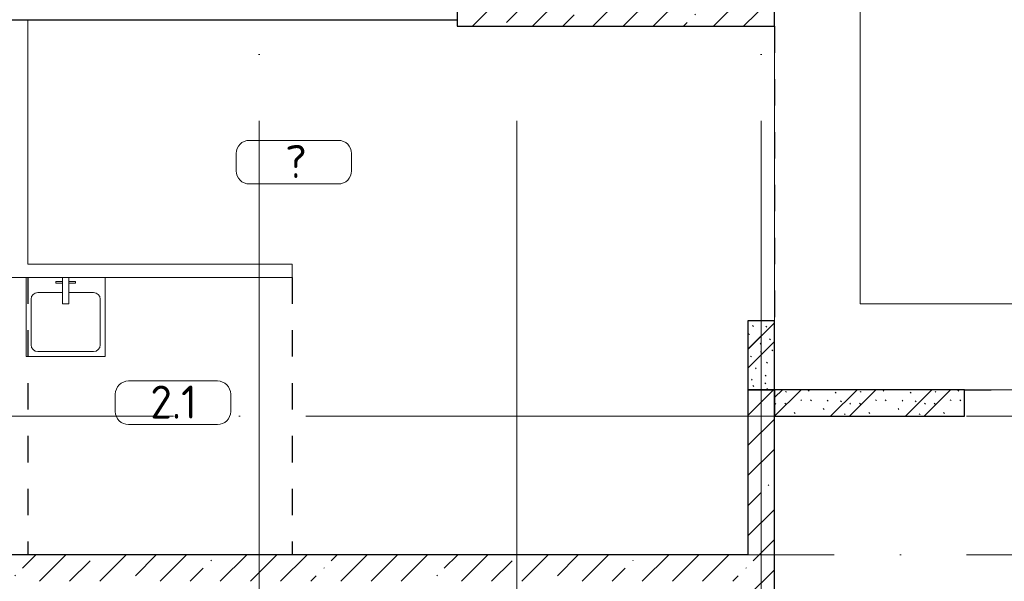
# Model space of a CAD drawing. Header units: millimetres. Extents: x -19737 to 100106, y -4436 to 96517.
# Tile 11 of 59: x -476 to 6975, y 42100 to 46350. Entities that reach past the tile are written whole.
import ezdxf

# ---------------------------------------------------------------- set-up
doc = ezdxf.new("R2010")
doc.units = ezdxf.units.MM
for name, pattern in [('3_ Штрих_ 1 х 1 мм', [400, 200, -200]), ('ADSK_Линия сетки', [5000, 4000, -500, 0, -500]), ('ADSK_Штриховая_ш3 п1_5', [900, 600, -300])]:
    doc.linetypes.add(name, pattern=pattern)
for name, color, linetype, lineweight in [('A-AREA-____-IDEN', 7, 'Continuous', 9), ('A-FLOR-____-OTLN', 7, 'Continuous', 18), ('A-WALL-____-MCUT', 7, 'Continuous', 40), ('A-WALL-____-PATT', 7, 'Continuous', 40), ('I-WALL-____-MCUT', 7, 'Continuous', 40), ('I-WALL-____-OTLN', 7, 'Continuous', 18), ('P-SANR-FIXT-OTLN', 7, 'Continuous', 18), ('S-COLS-____-MCUT', 7, 'Continuous', 40), ('S-COLS-____-OTLN', 7, 'Continuous', 18), ('S-GRID-____-OTLN', 7, 'Continuous', 9)]:
    doc.layers.add(name, color=color, linetype=linetype, lineweight=lineweight)
doc.layers.add('A-AREA-____-OTLN', color=4, linetype='ADSK_Штриховая_ш3 п1_5', lineweight=40, true_color=0x00ffff)
doc.styles.add('GOST Common_2', font='GOST_Common.ttf', dxfattribs={"height": 250})
pattern_1 = [(45, (0, 0), (-228.0985, 228.0985), []), (45, (228.1, 0), (-228.0985, 228.0985), [403.225, -80.645, 6.706, -73.939])]
pattern_2 = [(135, (300.56, 377.28), (-565.6854, 6e-14), [10, -790]), (135, (349.8, 474.73), (-565.6854, 6e-14), [10, -790]), (135, (423.93, 473.06), (-565.6854, 6e-14), [10, -790]), (135, (229.92, 447.9), (-565.6854, 6e-14), [10, -790]), (135, (155.08, 447.9), (-565.6854, 6e-14), [10, -790]), (135, (114.9, 369.03), (-565.6854, 6e-14), [10, -790]), (135, (132.43, 285.8), (-565.6854, 6e-14), [10, -790]), (135, (214.66, 322), (-565.6854, 6e-14), [10, -790]), (135, (198.16, 261.88), (-565.6854, 6e-14), [10, -790]), (135, (45.2, 272.9), (-565.6854, 6e-14), [10, -790]), (135, (42.32, 336.16), (-565.6854, 6e-14), [10, -790]), (135, (92.26, 192.24), (-565.6854, 6e-14), [10, -790]), (135, (7.07, 149.2), (-565.6854, 6e-14), [10, -790]), (135, (80.6, 95.1), (-565.6854, 6e-14), [10, -790]), (135, (79.53, 36.94), (-565.6854, 6e-14), [10, -790]), (135, (153.87, 74.56), (-565.6854, 6e-14), [10, -790]), (135, (228.35, 124.8), (-565.6854, 6e-14), [10, -790]), (135, (279.75, 180.4), (-565.6854, 6e-14), [10, -790]), (135, (282.9, 31.63), (-565.6854, 6e-14), [10, -790]), (135, (377.38, 53.45), (-565.6854, 6e-14), [10, -790]), (135, (352.28, 102.7), (-565.6854, 6e-14), [10, -790]), (135, (354.05, 0), (-565.6854, 6e-14), [10, -790]), (135, (553.23, 16.45), (-565.6854, 6e-14), [10, -790]), (135, (542.38, 63.45), (-565.6854, 6e-14), [10, -790]), (135, (536.58, 239.3), (-565.6854, 6e-14), [10, -790]), (135, (475.85, 203.9), (-565.6854, 6e-14), [10, -790]), (135, (475.85, 316.54), (-565.6854, 6e-14), [10, -790]), (135, (520.8, 408.7), (-565.6854, 6e-14), [10, -790]), (135, (551.1, 470.8), (-565.6854, 6e-14), [10, -790]), (135, (235.25, 537.93), (-565.6854, 6e-14), [10, -790]), (135, (407.25, 547.65), (-565.6854, 6e-14), [10, -790]), (135, (94.5, 558.6), (-565.6854, 6e-14), [10, -790]), (135, (46.4, 532.3), (-565.6854, 6e-14), [10, -790]), (135, (85.56, 465.04), (-565.6854, 6e-14), [10, -790]), (135, (355.53, 181.14), (-565.6854, 6e-14), [10, -790]), (135, (362.23, 243.6), (-565.6854, 6e-14), [10, -790]), (135, (413.45, 344.1), (-565.6854, 6e-14), [10, -790]), (135, (286.3, 273.25), (-565.6854, 6e-14), [10, -790]), (135, (423.02, 263.72), (-565.6854, 6e-14), [10, -790]), (135, (162.94, 190.2), (-565.6854, 6e-14), [10, -790]), (135, (470.25, 120.93), (-565.6854, 6e-14), [10, -790]), (135, (484.48, 9.78), (-565.6854, 6e-14), [10, -790]), (45, (0, 212.13), (-565.6854, 0), []), (45, (212.13, 0), (-565.6854, 0), []), (45, (353.55, 0), (-565.6854, 0), []), (45, (0, 353.55), (-565.6854, 0), [])]

# ---------------------------------------------------------------- blocks, each defined once
blk = doc.blocks.new('КР_Колонна_ЖБ_Прямоугольная - 300x2400h_B40-V4-02_К1')
at = {"layer": 'S-COLS-____-OTLN', "lineweight": 5, "true_color": 0xcccccc}
h = blk.add_hatch(dxfattribs=at)
h.set_pattern_fill('FP_6', color=254, style=0, pattern_type=2)
h.set_pattern_definition([(315, (-46450, 4035.3), (228.0985, 228.0985), []), (315, (-46450, 3807.2), (228.0985, 228.0985), [403.225, -80.645, 6.706, -73.939])])
h.paths.add_polyline_path([(-150, -1200), (150, -1200), (150, 1200), (-150, 1200)])
at = {"layer": 'S-COLS-____-MCUT', "color": 254, "lineweight": 30, "true_color": 0xcccccc}
for p, q in [((150, 1200), (-150, 1200)), ((-150, 1200), (-150, -1200)), ((150, -1200), (150, 1200)), ((-150, -1200), (150, -1200))]:
    blk.add_line(p, q, dxfattribs=at)
blk = doc.blocks.new('A-PLU-Sink-2D - 600 x 600mm-893880-02_К1')
at = {"layer": 'P-SANR-FIXT-OTLN', "color": 253, "lineweight": 13, "true_color": 0xaaaaaa}
for p, q in [((315.7, 302.3), (-284.3, 302.3)), ((-284.3, 302.3), (-284.3, -297.7)), ((-284.3, -297.7), (-284.3, 302.3)), ((-284.3, 302.3), (315.7, 302.3)), ((-9.3, 102.3), (-9.3, 302.3)), ((40.7, 302.3), (40.7, 102.3)), ((315.7, -297.7), (315.7, 302.3)), ((315.7, 302.3), (315.7, -297.7)), ((-59.3, 272.3), (-59.3, 257.3)), ((-9.3, 272.3), (-59.3, 272.3)), ((-59.3, 257.3), (-9.3, 257.3)), ((40.7, 272.3), (90.7, 272.3)), ((90.7, 257.3), (40.7, 257.3)), ((90.7, 272.3), (90.7, 257.3)), ((-9.3, 188), (-195.4, 188)), ((226.8, 188), (40.7, 188)), ((-246.2, 137.2), (-246.2, -208.8)), ((40.7, 102.3), (-9.3, 102.3)), ((277.6, -208.8), (277.6, 137.2)), ((-284.3, -297.7), (315.7, -297.7)), ((315.7, -297.7), (-284.3, -297.7)), ((-195.4, -259.6), (226.8, -259.6))]:
    blk.add_line(p, q, dxfattribs=at)
for centre, start, end in [((-195.4, 137.2), 90, 180), ((226.8, 137.2), 360, 90), ((-195.4, -208.8), 180, 270), ((226.8, -208.8), 270, 0)]:
    blk.add_arc(centre, 50.8, start, end, dxfattribs=at)
blk = doc.blocks.new('Наметкина 10_РД_АР_К1_отсоединено_rvt-1-02_К1')
at = {"layer": 'A-WALL-____-PATT', "lineweight": 5, "true_color": 0xcccccc}
h = blk.add_hatch(dxfattribs=at)
h.set_pattern_fill('FP_1', color=254, style=0, pattern_type=2)
h.set_pattern_definition(pattern_2)
h.paths.add_polyline_path([(5235.3, 43550), (5235.3, 44070), (5035.3, 44070), (5035.3, 43550)])
h = blk.add_hatch(dxfattribs=at)
h.set_pattern_fill('FP_2', color=254, style=0, pattern_type=2)
h.set_pattern_definition(pattern_1)
h.paths.add_polyline_path([(5035.3, 39105.3), (5235.3, 39105.3), (5235.3, 43550), (5035.3, 43550), (5035.3, 39300)])
h = blk.add_hatch(dxfattribs=at)
h.set_pattern_fill('FP_1', color=254, style=0, pattern_type=2)
h.set_pattern_definition(pattern_2)
h.paths.add_polyline_path([(6675.3, 43350), (6675.3, 43550), (5235.3, 43550), (5235.3, 43350)])
h = blk.add_hatch(dxfattribs=at)
h.set_pattern_fill('FP_2', color=254, style=0, pattern_type=2)
h.set_pattern_definition(pattern_1)
h.paths.add_polyline_path([(5035.3, 42100), (5035.3, 42300), (-1089.7, 42300), (-1089.7, 42100), (3549.9, 42100)])
at = {"layer": 'A-AREA-____-OTLN', "color": 7, "linetype": '3_ Штрих_ 1 х 1 мм', "lineweight": 30, "true_color": 0xccffff}
for p, q in [((5235.3, 46300), (5235.3, 44070)), ((-414.7, 44400), (-414.7, 42300)), ((1585.3, 44400), (1585.3, 42300)), ((6675.3, 43550), (8685.3, 43550))]:
    blk.add_line(p, q, dxfattribs=at)
at = {"layer": 'A-FLOR-____-OTLN', "color": 254, "lineweight": 13, "true_color": 0xcccccc}
for p, q in [((5885.3, 44200), (5885.3, 46580)), ((5235.3, 44070), (5235.3, 46300)), ((14085.3, 44200), (5885.3, 44200)), ((8685.3, 43550), (6675.3, 43550))]:
    blk.add_line(p, q, dxfattribs=at)
at = {"layer": 'A-WALL-____-MCUT', "color": 254, "lineweight": 30, "true_color": 0xcccccc}
for p, q in [((5035.3, 44070), (5035.3, 43550)), ((5235.3, 44070), (5035.3, 44070)), ((5235.3, 43550), (5235.3, 44070)), ((5035.3, 43550), (5035.3, 42300)), ((5235.3, 43550), (5035.3, 43550)), ((5035.3, 43550), (5235.3, 43550)), ((5235.3, 39105.3), (5235.3, 43550)), ((6675.3, 43550), (5235.3, 43550)), ((5235.3, 43550), (5235.3, 43350)), ((6675.3, 43350), (6675.3, 43550)), ((5235.3, 43350), (6675.3, 43350)), ((5035.3, 42300), (-1089.7, 42300))]:
    blk.add_line(p, q, dxfattribs=at)
at = {"layer": 'I-WALL-____-MCUT', "color": 254, "lineweight": 30, "true_color": 0xcccccc}
blk.add_line((-1164.7, 46350), (2835.3, 46350), dxfattribs=at)
at = {"layer": 'I-WALL-____-OTLN', "color": 254, "lineweight": 13, "true_color": 0xcccccc}
for p, q in [((-414.7, 46350), (-414.7, 44500)), ((-414.7, 44500), (1585.3, 44500)), ((1585.3, 44500), (1585.3, 44400)), ((1585.3, 44400), (-1164.7, 44400))]:
    blk.add_line(p, q, dxfattribs=at)
at = {"layer": 'P-SANR-FIXT-OTLN', "color": 253, "lineweight": 5, "true_color": 0xaaaaaa}
blk.add_blockref('A-PLU-Sink-2D - 600 x 600mm-893880-02_К1', (-143.9, 44097.7), dxfattribs=at)
at = {"layer": 'S-COLS-____-OTLN', "color": 254, "lineweight": 13, "true_color": 0xcccccc, "rotation": 89.9999999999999}
blk.add_blockref('КР_Колонна_ЖБ_Прямоугольная - 300x2400h_B40-V4-02_К1', (4035.3, 46450), dxfattribs=at)
blk = doc.blocks.new('Марка помещения 2 - Марка помещения 2-1605974-02_К1')
at = {"layer": 'A-AREA-____-IDEN', "color": 253, "true_color": 0xaaaaaa}
for p, q in [((-1.797, 0.841), (1.569, 0.841)), ((-2.297, -0.309), (-2.297, 0.341)), ((2.069, 0.341), (2.069, -0.309)), ((1.569, -0.809), (-1.797, -0.809))]:
    blk.add_line(p, q, dxfattribs=at)
for centre, start, end in [((-1.797, 0.341), 90, 180), ((1.569, 0.341), 0, 90), ((-1.797, -0.309), 180, 270), ((1.569, -0.309), 270, 360)]:
    blk.add_arc(centre, 0.5, start, end, dxfattribs=at)

msp = doc.modelspace()

# ---------------------------------------------------------------- linework, layer by layer
at = {"layer": 'S-GRID-____-OTLN', "color": 253, "linetype": 'ADSK_Линия сетки', "true_color": 0xaaaaaa}
for p, q in [((1335.3, 31585.4), (1335.3, 56171.7)), ((5135.3, 31585.4), (5135.3, 56171.7)), ((3285.3, 31585.4), (3285.3, 45894.3)), ((15688.6, 43350), (-17088, 43350)), ((15688.6, 42300), (-18101.6, 42300))]:
    msp.add_line(p, q, dxfattribs=at)

# ---------------------------------------------------------------- block references
at = {"lineweight": 5}
msp.add_blockref('Наметкина 10_РД_АР_К1_отсоединено_rvt-1-02_К1', (0, 0), dxfattribs=at)
at = {"layer": 'A-AREA-____-IDEN', "color": 253, "true_color": 0xaaaaaa, "xscale": 199.9999999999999, "yscale": 199.9999999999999, "zscale": 199.9999999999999}
for p in [(1621.6, 45268.6), (707, 43447.7)]:
    msp.add_blockref('Марка помещения 2 - Марка помещения 2-1605974-02_К1', p, dxfattribs=at)

# ---------------------------------------------------------------- texts
at = {"layer": 'A-AREA-____-IDEN', "color": 253, "true_color": 0xaaaaaa, "char_height": 250, "attachment_point": 1, "style": 'GOST Common_2'}
for s, insert, width in [('\\fGOST Common|b0|i0|c204|p34|;?', (1533.1, 45402.3), 224.472), ('2.1', (512.5, 43581.5), 481.012)]:
    msp.add_mtext(s, dxfattribs=dict(at, insert=insert, width=width))

doc.saveas('drawing.dxf')
